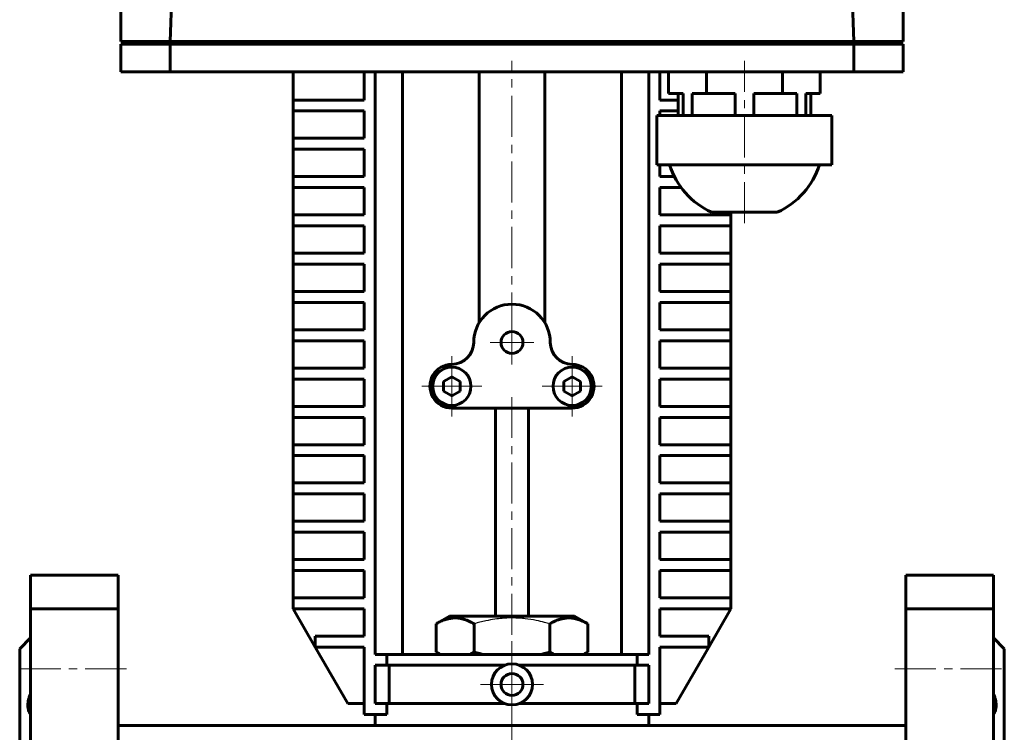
# Model space of a CAD drawing. Header units: millimetres. Extents: x -92 to 92, y -209 to 208.
# Tile 2 of 3: x -90 to 90, y -65 to 65. Entities that reach past the tile are written whole.
import ezdxf

# ---------------------------------------------------------------- set-up
doc = ezdxf.new("R2010")
doc.units = ezdxf.units.MM
for name, pattern in [('K5LT-1', [0]), ('K5LT_AXLED', [12, 7.5, -1.5, 1.5, -1.5]), ('K5LT_BASIC', [0])]:
    doc.linetypes.add(name, pattern=pattern)
doc.layers.add('Системный слой (1)', color=7, linetype='Continuous', true_color=0x6c6c6c)

# ---------------------------------------------------------------- blocks, each defined once
blk = doc.blocks.new('U15')
at = {"layer": 'Системный слой (1)', "color": 143, "linetype": 'K5LT_BASIC', "lineweight": 60, "true_color": 0x33acca}
for p, q in [((6.93, -50.08), (7.19, -50.23)), ((7.19, -50.23), (7.46, -50.37)), ((7.46, -50.37), (7.73, -50.5)), ((13.06, -50.5), (13.33, -50.37)), ((13.33, -50.37), (13.59, -50.23)), ((13.59, -50.23), (13.86, -50.08))]:
    blk.add_line(p, q, dxfattribs=at)
blk = doc.blocks.new('U16')
at = {"layer": 'Системный слой (1)', "color": 143, "linetype": 'K5LT_BASIC', "lineweight": 60, "true_color": 0x33acca}
for p, q in [((-6.93, -50.08), (-6.4, -50.23)), ((-6.4, -50.23), (-5.87, -50.37)), ((-5.87, -50.37), (-5.33, -50.5)), ((5.33, -50.5), (5.87, -50.37)), ((5.87, -50.37), (6.4, -50.23)), ((6.4, -50.23), (6.93, -50.08))]:
    blk.add_line(p, q, dxfattribs=at)
blk = doc.blocks.new('U17')
at = {"layer": 'Системный слой (1)', "color": 143, "linetype": 'K5LT_BASIC', "lineweight": 60, "true_color": 0x33acca}
for p, q in [((-13.86, -50.08), (-13.59, -50.23)), ((-13.59, -50.23), (-13.33, -50.37)), ((-13.33, -50.37), (-13.06, -50.5)), ((-7.73, -50.5), (-7.46, -50.37)), ((-7.46, -50.37), (-7.19, -50.23)), ((-7.19, -50.23), (-6.93, -50.08))]:
    blk.add_line(p, q, dxfattribs=at)
blk = doc.blocks.new('U18')
at = {"layer": 'Системный слой (1)', "color": 30, "linetype": 'K5LT_AXLED', "lineweight": 18, "true_color": 0xff8000}
for q in [(-11, 4), (-16.5, -1.5), (-5.5, -1.5), (-11, -7)]:
    blk.add_line((-11, -1.5), q, dxfattribs=at)
blk = doc.blocks.new('U19')
at = {"layer": 'Системный слой (1)', "color": 30, "linetype": 'K5LT_AXLED', "lineweight": 18, "true_color": 0xff8000}
for q in [(0, -50.25), (-5.75, -56), (5.75, -56), (0, -61.75)]:
    blk.add_line((0, -56), q, dxfattribs=at)
blk = doc.blocks.new('U20')
at = {"layer": 'Системный слой (1)', "color": 30, "linetype": 'K5LT_AXLED', "lineweight": 18, "true_color": 0xff8000}
for q in [(0, 10.5), (-4, 6.5), (4, 6.5), (0, 2.5)]:
    blk.add_line((0, 6.5), q, dxfattribs=at)
blk = doc.blocks.new('U21')
at = {"layer": 'Системный слой (1)', "color": 30, "linetype": 'K5LT_AXLED', "lineweight": 18, "true_color": 0xff8000}
for q in [(11, 4), (5.5, -1.5), (16.5, -1.5), (11, -7)]:
    blk.add_line((11, -1.5), q, dxfattribs=at)

msp = doc.modelspace()

# ---------------------------------------------------------------- linework, layer by layer
at = {"layer": 'Системный слой (1)', "color": 143, "linetype": 'K5LT_BASIC', "lineweight": 60, "true_color": 0x33acca}
for p, q in [((-62.5, 61.5), (-61.44, 91.85)), ((62.5, 61.5), (61.44, 91.85)), ((-71.5, 76.5), (-71.5, 61.5)), ((71.5, 76.5), (71.5, 61.5)), ((-69, 61.5), (-71.5, 61.5)), ((-65, 61.5), (-69, 61.5)), ((-65, 61.5), (-62.5, 61.5)), ((-57.5, 61.5), (-62.5, 61.5)), ((57.5, 61.5), (-57.5, 61.5)), ((-50, 61.5), (-50, 61)), ((39.72, 61.5), (39.72, 61)), ((45.28, 61.5), (45.28, 61)), ((50, 61.5), (50, 61)), ((50.5, 61.5), (50.5, 61)), ((62.5, 61.5), (57.5, 61.5)), ((65, 61.5), (62.5, 61.5)), ((69, 61.5), (65, 61.5)), ((71.5, 61.5), (69, 61.5)), ((-71.5, 61), (-71.5, 56)), ((-69, 61), (-71.5, 61)), ((-65, 61), (-69, 61)), ((-62.5, 61), (-65, 61)), ((-62.5, 61), (-62.5, 56)), ((-62.5, 61), (-62.5, 56)), ((-57.5, 61), (-62.5, 61)), ((57.5, 61), (-57.5, 61)), ((62.5, 61), (57.5, 61)), ((62.5, 61), (62.5, 56)), ((65, 61), (62.5, 61)), ((62.5, 61), (62.5, 56)), ((69, 61), (65, 61)), ((71.5, 61), (69, 61)), ((71.5, 61), (71.5, 56)), ((-69, 56), (-71.5, 56)), ((-65, 56), (-69, 56)), ((-62.5, 56), (-65, 56)), ((-57.5, 56), (-62.5, 56)), ((57.5, 56), (-57.5, 56)), ((-40, 50.82), (-40, 56)), ((-27, 50.82), (-27, 56)), ((-25, 56), (-25, -50.5)), ((-20, 56), (-20, -50.5)), ((-6, 10.11), (-6, 56)), ((6, 10.11), (6, 56)), ((20, 56), (20, -50.5)), ((25, 56), (25, -50.5)), ((27, 50.82), (27, 56)), ((28.64, 52), (28.64, 56)), ((35.57, 52), (35.57, 56)), ((49.43, 52), (49.43, 56)), ((56.36, 52), (56.36, 56)), ((62.5, 56), (57.5, 56)), ((65, 56), (62.5, 56)), ((69, 56), (65, 56)), ((71.5, 56), (69, 56)), ((-40, 50.82), (-38, 50.82)), ((-40, 48.82), (-40, 50.82)), ((-38, 50.82), (-27, 50.82)), ((30.38, 50.82), (27, 50.82)), ((31.27, 52), (28.64, 52)), ((30.38, 52), (30.38, 48)), ((31.27, 52), (31.27, 48)), ((35.57, 52), (32.95, 52)), ((32.95, 52), (32.95, 48)), ((40.82, 52), (35.57, 52)), ((40.82, 52), (40.82, 48)), ((49.43, 52), (44.18, 52)), ((44.18, 52), (44.18, 48)), ((52.05, 52), (49.43, 52)), ((52.05, 52), (52.05, 48)), ((53.73, 52), (53.73, 48)), ((56.36, 52), (53.73, 52)), ((54.62, 52), (54.62, 48)), ((-40, 43.82), (-40, 48.82)), ((-38, 48.82), (-40, 48.82)), ((-27, 48.82), (-38, 48.82)), ((-27, 43.82), (-27, 48.82)), ((27, 48.82), (30.38, 48.82)), ((27, 48), (27, 48.82)), ((26.5, 48), (29, 48)), ((26.5, 48), (26.5, 39)), ((29, 48), (40, 48)), ((40, 48), (45, 48)), ((45, 48), (56, 48)), ((56, 48), (58.5, 48)), ((58.5, 48), (58.5, 39)), ((-40, 43.82), (-38, 43.82)), ((-40, 41.82), (-40, 43.82)), ((-38, 43.82), (-27, 43.82)), ((-38, 41.82), (-40, 41.82)), ((-40, 36.82), (-40, 41.82)), ((-27, 41.82), (-38, 41.82)), ((-27, 36.82), (-27, 41.82)), ((29, 39), (26.5, 39)), ((27, 36.82), (27, 39)), ((40, 39), (29, 39)), ((45, 39), (40, 39)), ((56, 39), (45, 39)), ((58.5, 39), (56, 39)), ((-40, 36.82), (-38, 36.82)), ((-40, 34.82), (-40, 36.82)), ((-38, 36.82), (-27, 36.82)), ((29.68, 36.82), (27, 36.82)), ((-38, 34.82), (-40, 34.82)), ((-40, 29.82), (-40, 34.82)), ((-27, 34.82), (-38, 34.82)), ((-27, 29.82), (-27, 34.82)), ((27, 29.82), (27, 34.82)), ((27, 34.82), (30.93, 34.82)), ((-40, 27.82), (-40, 29.82)), ((-40, 29.82), (-38, 29.82)), ((-38, 29.82), (-27, 29.82)), ((38, 29.82), (27, 29.82)), ((36.5, 30.31), (42.5, 30.31)), ((38, 29.82), (40, 29.82)), ((40, 29.82), (40, 30.31)), ((40, 27.82), (40, 29.82)), ((42.5, 30.31), (48.5, 30.31)), ((-40, 22.82), (-40, 27.82)), ((-38, 27.82), (-40, 27.82)), ((-27, 27.82), (-38, 27.82)), ((-27, 22.82), (-27, 27.82)), ((27, 22.82), (27, 27.82)), ((27, 27.82), (38, 27.82)), ((40, 27.82), (38, 27.82)), ((40, 22.82), (40, 27.82)), ((-40, 22.82), (-38, 22.82)), ((-40, 20.82), (-40, 22.82)), ((-38, 22.82), (-27, 22.82)), ((38, 22.82), (27, 22.82)), ((38, 22.82), (40, 22.82)), ((40, 20.82), (40, 22.82)), ((-38, 20.82), (-40, 20.82)), ((-40, 15.82), (-40, 20.82)), ((-27, 20.82), (-38, 20.82)), ((-27, 15.82), (-27, 20.82)), ((27, 20.82), (38, 20.82)), ((27, 15.82), (27, 20.82)), ((40, 20.82), (38, 20.82)), ((40, 15.82), (40, 20.82)), ((-40, 13.82), (-40, 15.82)), ((-40, 15.82), (-38, 15.82)), ((-38, 15.82), (-27, 15.82)), ((38, 15.82), (27, 15.82)), ((38, 15.82), (40, 15.82)), ((40, 13.82), (40, 15.82)), ((-40, 8.82), (-40, 13.82)), ((-38, 13.82), (-40, 13.82)), ((-27, 13.82), (-38, 13.82)), ((-27, 8.82), (-27, 13.82)), ((27, 13.82), (38, 13.82)), ((27, 8.82), (27, 13.82)), ((40, 13.82), (38, 13.82)), ((40, 8.82), (40, 13.82)), ((-40, 8.82), (-38, 8.82)), ((-40, 6.82), (-40, 8.82)), ((-38, 8.82), (-27, 8.82)), ((38, 8.82), (27, 8.82)), ((38, 8.82), (40, 8.82)), ((40, 6.82), (40, 8.82)), ((-40, 1.82), (-40, 6.82)), ((-38, 6.82), (-40, 6.82)), ((-27, 6.82), (-38, 6.82)), ((-27, 1.82), (-27, 6.82)), ((27, 6.82), (38, 6.82)), ((27, 1.82), (27, 6.82)), ((40, 6.82), (38, 6.82)), ((40, 1.82), (40, 6.82)), ((-40, -0.18), (-40, 1.82)), ((-40, 1.82), (-38, 1.82)), ((-38, 1.82), (-27, 1.82)), ((38, 1.82), (27, 1.82)), ((38, 1.82), (40, 1.82)), ((40, -0.18), (40, 1.82)), ((-11, 0.23), (-12.5, -0.63)), ((-9.5, -0.63), (-11, 0.23)), ((11, 0.23), (9.5, -0.63)), ((12.5, -0.63), (11, 0.23)), ((-38, -0.18), (-40, -0.18)), ((-40, -5.18), (-40, -0.18)), ((-27, -0.18), (-38, -0.18)), ((-27, -5.18), (-27, -0.18)), ((-12.5, -0.63), (-12.5, -2.37)), ((-9.5, -2.37), (-9.5, -0.63)), ((9.5, -0.63), (9.5, -2.37)), ((12.5, -2.37), (12.5, -0.63)), ((27, -0.18), (38, -0.18)), ((27, -5.18), (27, -0.18)), ((40, -0.18), (38, -0.18)), ((40, -5.18), (40, -0.18)), ((-12.5, -2.37), (-11, -3.23)), ((-11, -3.23), (-9.5, -2.37)), ((9.5, -2.37), (11, -3.23)), ((11, -3.23), (12.5, -2.37)), ((-40, -5.18), (-38, -5.18)), ((-40, -7.18), (-40, -5.18)), ((-38, -5.18), (-27, -5.18)), ((38, -5.18), (27, -5.18)), ((38, -5.18), (40, -5.18)), ((40, -7.18), (40, -5.18)), ((-40, -12.18), (-40, -7.18)), ((-38, -7.18), (-40, -7.18)), ((-27, -7.18), (-38, -7.18)), ((-27, -12.18), (-27, -7.18)), ((-11, -5.5), (11, -5.5)), ((-3, -43.5), (-3, -5.5)), ((3, -43.5), (3, -5.5)), ((27, -12.18), (27, -7.18)), ((27, -7.18), (38, -7.18)), ((40, -7.18), (38, -7.18)), ((40, -12.18), (40, -7.18)), ((-40, -14.18), (-40, -12.18)), ((-40, -12.18), (-38, -12.18)), ((-38, -12.18), (-27, -12.18)), ((38, -12.18), (27, -12.18)), ((38, -12.18), (40, -12.18)), ((40, -14.18), (40, -12.18)), ((-40, -19.18), (-40, -14.18)), ((-38, -14.18), (-40, -14.18)), ((-27, -14.18), (-38, -14.18)), ((-27, -19.18), (-27, -14.18)), ((27, -14.18), (38, -14.18)), ((27, -19.18), (27, -14.18)), ((40, -14.18), (38, -14.18)), ((40, -19.18), (40, -14.18)), ((-40, -21.18), (-40, -19.18)), ((-40, -19.18), (-38, -19.18)), ((-38, -19.18), (-27, -19.18)), ((38, -19.18), (27, -19.18)), ((38, -19.18), (40, -19.18)), ((40, -21.18), (40, -19.18)), ((-38, -21.18), (-40, -21.18)), ((-40, -26.18), (-40, -21.18)), ((-27, -21.18), (-38, -21.18)), ((-27, -26.18), (-27, -21.18)), ((27, -21.18), (38, -21.18)), ((27, -26.18), (27, -21.18)), ((40, -21.18), (38, -21.18)), ((40, -26.18), (40, -21.18)), ((-40, -26.18), (-38, -26.18)), ((-40, -28.18), (-40, -26.18)), ((-38, -26.18), (-27, -26.18)), ((38, -26.18), (27, -26.18)), ((38, -26.18), (40, -26.18)), ((40, -28.18), (40, -26.18)), ((-38, -28.18), (-40, -28.18)), ((-40, -33.18), (-40, -28.18)), ((-27, -28.18), (-38, -28.18)), ((-27, -33.18), (-27, -28.18)), ((27, -33.18), (27, -28.18)), ((27, -28.18), (38, -28.18)), ((40, -28.18), (38, -28.18)), ((40, -33.18), (40, -28.18)), ((-40, -35.18), (-40, -33.18)), ((-40, -33.18), (-38, -33.18)), ((-38, -33.18), (-27, -33.18)), ((38, -33.18), (27, -33.18)), ((38, -33.18), (40, -33.18)), ((40, -35.18), (40, -33.18)), ((-88, -36), (-88, -42.2)), ((-88, -36), (-72, -36)), ((-72, -36), (-72, -42.2)), ((-40, -40.18), (-40, -35.18)), ((-38, -35.18), (-40, -35.18)), ((-27, -35.18), (-38, -35.18)), ((-27, -40.18), (-27, -35.18)), ((27, -40.18), (27, -35.18)), ((27, -35.18), (38, -35.18)), ((40, -35.18), (38, -35.18)), ((40, -40.18), (40, -35.18)), ((88, -36), (72, -36)), ((72, -36), (72, -42.2)), ((88, -36), (88, -42.2)), ((-40, -42.18), (-40, -40.18)), ((-40, -40.18), (-38, -40.18)), ((-38, -40.18), (-27, -40.18)), ((38, -40.18), (27, -40.18)), ((38, -40.18), (40, -40.18)), ((40, -42.18), (40, -40.18)), ((-88, -68.66), (-88, -42.2)), ((-88, -42.2), (-72, -42.2)), ((-72, -68.66), (-72, -42.2)), ((-38, -42.18), (-40, -42.18)), ((-40, -42.18), (-35.96, -49.18)), ((-27, -42.18), (-38, -42.18)), ((-27, -47.18), (-27, -42.18)), ((27, -47.18), (27, -42.18)), ((27, -42.18), (38, -42.18)), ((35.96, -49.18), (40, -42.18)), ((40, -42.18), (38, -42.18)), ((72, -68.66), (72, -42.2)), ((88, -42.2), (72, -42.2)), ((88, -68.66), (88, -42.2)), ((-13.86, -44.92), (-11.4, -43.5)), ((-13.86, -50.08), (-13.86, -44.92)), ((11.4, -43.5), (-11.4, -43.5)), ((-6.93, -50.08), (-6.93, -44.92)), ((6.93, -50.08), (6.93, -44.92)), ((13.86, -44.92), (11.4, -43.5)), ((13.86, -50.08), (13.86, -44.92)), ((-88, -47.5), (-90, -49.5)), ((-35.96, -47.18), (-33.96, -47.18)), ((-35.96, -49.18), (-35.96, -47.18)), ((-33.96, -47.18), (-27, -47.18)), ((33.96, -47.18), (27, -47.18)), ((33.96, -47.18), (35.96, -47.18)), ((35.96, -49.18), (35.96, -47.18)), ((88, -47.5), (90, -49.5)), ((-90, -49.5), (-90, -127.5)), ((-35.96, -49.18), (-30, -59.5)), ((-33.96, -49.18), (-35.96, -49.18)), ((-27, -49.18), (-33.96, -49.18)), ((-27, -61.5), (-27, -49.18)), ((-13.13, -50.5), (-13.86, -50.08)), ((13.13, -50.5), (13.86, -50.08)), ((27, -49.18), (33.96, -49.18)), ((27, -61.5), (27, -49.18)), ((30, -59.5), (35.96, -49.18)), ((35.96, -49.18), (33.96, -49.18)), ((90, -49.5), (90, -127.5)), ((-25, -50.5), (-22.91, -50.5)), ((-22.91, -52.5), (-22.91, -50.5)), ((-22.91, -50.5), (22.91, -50.5)), ((25, -50.5), (22.91, -50.5)), ((22.91, -52.5), (22.91, -50.5)), ((-22.91, -52.5), (-25, -52.5)), ((-25, -52.5), (-25, -59.5)), ((-22.91, -52.5), (-1.35, -52.5)), ((-22.45, -59.5), (-22.45, -52.5)), ((1.35, -52.5), (22.91, -52.5)), ((22.45, -59.5), (22.45, -52.5)), ((22.91, -52.5), (25, -52.5)), ((25, -52.5), (25, -59.5)), ((-27, -59.5), (-30, -59.5)), ((-25, -59.5), (-22.91, -59.5)), ((-22.91, -61.5), (-22.91, -59.5)), ((-22.91, -59.5), (-1.35, -59.5)), ((1.35, -59.5), (22.91, -59.5)), ((22.91, -61.5), (22.91, -59.5)), ((25, -59.5), (22.91, -59.5)), ((27, -59.5), (30, -59.5)), ((-22.91, -61.5), (-27, -61.5)), ((-25, -63.5), (-25, -61.5)), ((22.91, -61.5), (27, -61.5)), ((25, -63.5), (25, -61.5)), ((-24.92, -63.5), (-72, -63.5)), ((-24.92, -63.5), (24.92, -63.5)), ((72, -63.5), (24.92, -63.5))]:
    msp.add_line(p, q, dxfattribs=at)
at = {"layer": 'Системный слой (1)', "color": 30, "linetype": 'K5LT_AXLED', "lineweight": 18, "true_color": 0xff8000}
for p, q in [((0, 8.11), (0, 58)), ((42.5, 28.31), (42.5, 58)), ((0, -46.92), (0, -3.5)), ((0, -53.5), (0, -48.08)), ((-90, -53.14), (-70, -53.14)), ((70, -53.14), (90, -53.14)), ((0, -164.5), (0, -57.5))]:
    msp.add_line(p, q, dxfattribs=at)
at = {"layer": 'Системный слой (1)', "color": 143, "linetype": 'K5LT_BASIC', "lineweight": 60, "true_color": 0x33acca}
for centre, radius in [((0, 6.5), 2), ((-11, -1.5), 3.5), ((11, -1.5), 3.5), ((0, -56), 3.75), ((0, -56), 2)]:
    msp.add_circle(centre, radius, dxfattribs=at)
for centre, radius, start, end in [((42.5, 43.42), 14.42, 197.8469, 245.4104), ((42.5, 43.42), 14.42, 294.5896, 342.1531), ((0, 6.5), 7, 0, 180), ((-11, 6.5), 4, 270, 0), ((11, 6.5), 4, 180, 270), ((-11, -1.5), 4, 90, 210), ((11, -1.5), 4, 330, 90), ((-11, -1.5), 4, 210, 270), ((11, -1.5), 4, 270, 330)]:
    msp.add_arc(centre, radius, start, end, dxfattribs=at)
for points, knots in [([(-6.93, -44.92), (-7.2, -44.76), (-7.64, -44.53), (-8.23, -44.28), (-8.63, -44.14), (-9.01, -44.02), (-9.4, -43.93), (-9.85, -43.87), (-10.27, -43.84), (-10.68, -43.85), (-11.06, -43.89), (-11.44, -43.95), (-11.86, -44.05), (-12.45, -44.23), (-13.14, -44.52), (-13.64, -44.79), (-13.86, -44.92)], [0, 0, 0, 0, 2.031977, 3.339718, 4.35691, 4.982864, 6.146734, 7.197334, 8.231074, 9.204643, 10.126104, 11.032386, 11.927409, 13.242826, 15.356581, 17, 17, 17, 17]), ([(13.86, -44.92), (13.59, -44.76), (13.14, -44.53), (12.55, -44.28), (12.15, -44.14), (11.77, -44.02), (11.38, -43.93), (10.93, -43.87), (10.51, -43.84), (10.11, -43.85), (9.72, -43.89), (9.35, -43.95), (8.92, -44.05), (8.33, -44.23), (7.65, -44.52), (7.15, -44.79), (6.93, -44.92)], [0, 0, 0, 0, 2.031977, 3.339718, 4.35691, 4.982864, 6.146734, 7.197334, 8.231074, 9.204643, 10.126104, 11.032386, 11.927409, 13.242826, 15.356581, 17, 17, 17, 17]), ([(-88, -61.52), (-88.09, -61.4), (-88.23, -61.17), (-88.38, -60.8), (-88.45, -60.46), (-88.5, -60.13), (-88.51, -59.76), (-88.47, -59.3), (-88.37, -58.75), (-88.21, -58.19), (-88.07, -57.8), (-88, -57.63)], [0, 0, 0, 0, 1.697681, 3.013678, 4.246411, 5.12813, 6.252481, 7.579695, 9.04985, 10.67252, 12, 12, 12, 12]), ([(88, -61.52), (88.09, -61.4), (88.23, -61.17), (88.38, -60.8), (88.45, -60.46), (88.5, -60.13), (88.51, -59.76), (88.47, -59.3), (88.37, -58.75), (88.21, -58.19), (88.07, -57.8), (88, -57.63)], [0, 0, 0, 0, 1.697681, 3.013678, 4.246411, 5.12813, 6.252481, 7.579695, 9.04985, 10.67252, 12, 12, 12, 12])]:
    msp.add_open_spline(points, degree=3, knots=knots, dxfattribs=at)
at = {"layer": 'Системный слой (1)', "color": 7, "linetype": 'K5LT-1'}
msp.add_open_spline([(6.93, -44.92), (6.61, -44.83), (5.78, -44.6), (4.28, -44.25), (2.77, -44.01), (1.61, -43.9), (0.96, -43.87), (0.54, -43.85), (0.19, -43.85), (-0.19, -43.85), (-0.67, -43.85), (-1.24, -43.88), (-2.06, -43.94), (-3.24, -44.08), (-4.59, -44.32), (-5.86, -44.62), (-6.57, -44.82), (-6.93, -44.92)], degree=3, knots=[0, 0, 0, 0, 3.152296, 8.024027, 14.430358, 17.4743, 18.996271, 20.518242, 21.409855, 22.301468, 24.084694, 25.867919, 27.651145, 31.792504, 37.072525, 40.536262, 44, 44, 44, 44], dxfattribs=at)

# ---------------------------------------------------------------- block references
at = {"layer": 'Системный слой (1)'}
for name in ['U20', 'U18', 'U21', 'U17', 'U16', 'U19', 'U15']:
    msp.add_blockref(name, (0, 0), dxfattribs=at)

doc.saveas('drawing.dxf')
